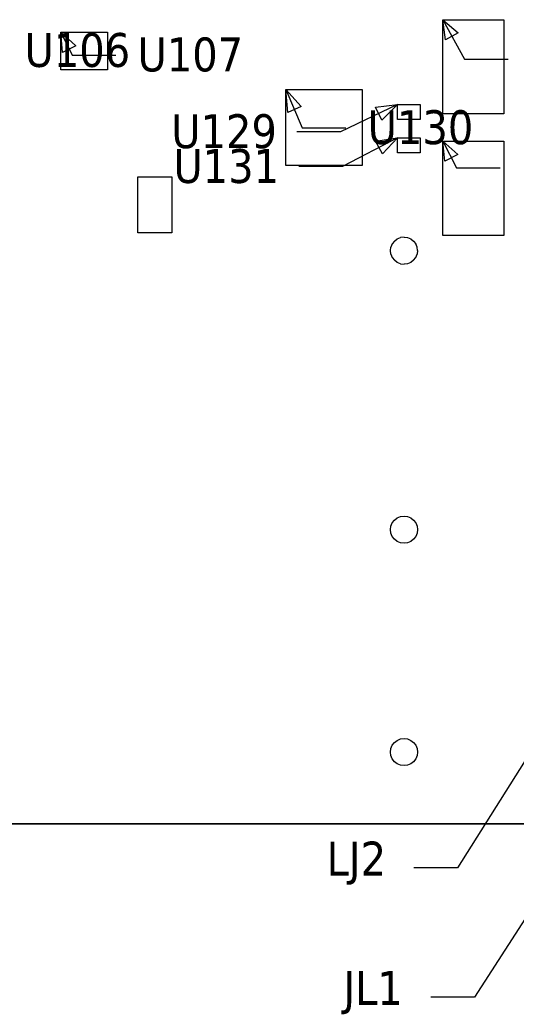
# Model space of a CAD drawing. Extents: x -270 to 272, y -152 to 146.
# Tile 9 of 256: x -63 to 3, y -141 to -11. Entities that reach past the tile are written whole.
import ezdxf

# ---------------------------------------------------------------- set-up
doc = ezdxf.new("R2010")
doc.units = 0
doc.layers.get('0').update_dxf_attribs({"linetype": 'CONTINUOUS'})
doc.styles.add('TAHOMA', font='Tahoma')

msp = doc.modelspace()

# ---------------------------------------------------------------- linework, layer by layer
for p, q in [((-6.39, -23.25), (-6.39, -10.75)), ((-6.39, -10.75), (1.71, -10.75)), ((-6.39, -10.75), (-3.5, -15.99)), ((1.71, -10.75), (1.71, -23.25)), ((-57.04, -12.4), (-50.84, -12.4)), ((-57.04, -17.4), (-57.04, -12.4)), ((-57.04, -12.4), (-55.56, -15.44)), ((-50.84, -12.4), (-50.84, -17.4)), ((-55.56, -15.44), (-49.76, -15.44)), ((-3.5, -15.99), (2.29, -15.99)), ((-50.84, -17.4), (-57.04, -17.4)), ((-27.19, -20), (-17.09, -20)), ((-27.19, -30.1), (-27.19, -20)), ((-27.19, -20), (-25.03, -25.09)), ((-17.09, -20), (-17.09, -30.1)), ((-12.39, -22), (-19.95, -25.62)), ((-12.39, -22), (-9.39, -22)), ((-12.39, -24), (-12.39, -22)), ((-9.39, -22), (-9.39, -24)), ((1.71, -23.25), (-6.39, -23.25)), ((-9.39, -24), (-12.39, -24)), ((-19.95, -25.62), (-25.74, -25.62)), ((-25.03, -25.09), (-19.24, -25.09)), ((-12.39, -26.4), (-19.67, -30.24)), ((-12.39, -26.4), (-9.39, -26.4)), ((-12.39, -28.4), (-12.39, -26.4)), ((-9.39, -26.4), (-9.39, -28.4)), ((-6.39, -39.35), (-6.39, -26.85)), ((-6.39, -26.85), (1.71, -26.85)), ((-6.39, -26.85), (-4.55, -30.39)), ((1.71, -26.85), (1.71, -39.35)), ((-9.39, -28.4), (-12.39, -28.4)), ((-17.09, -30.1), (-27.19, -30.1)), ((-19.67, -30.24), (-25.46, -30.24)), ((-4.55, -30.39), (1.24, -30.39)), ((-46.82, -31.6), (-42.32, -31.6)), ((-46.82, -39), (-46.82, -31.6)), ((-42.32, -31.6), (-42.32, -39)), ((-42.32, -39), (-46.82, -39)), ((-13.08, -40.47), (-13.26, -40.91)), ((-12.79, -40.1), (-13.08, -40.47)), ((-12.79, -40.1), (-12.42, -39.82)), ((-12.42, -39.82), (-11.98, -39.64)), ((-11.52, -39.57), (-11.98, -39.64)), ((-11.52, -39.57), (-11.05, -39.64)), ((-11.05, -39.64), (-10.62, -39.82)), ((-10.62, -39.82), (-10.25, -40.1)), ((-10.25, -40.1), (-9.96, -40.47)), ((-9.78, -40.91), (-9.96, -40.47)), ((1.71, -39.35), (-6.39, -39.35)), ((-13.32, -41.37), (-13.26, -40.91)), ((-13.26, -41.84), (-13.32, -41.37)), ((-9.72, -41.37), (-9.78, -40.91)), ((-9.72, -41.37), (-9.78, -41.84)), ((-13.26, -41.84), (-13.08, -42.27)), ((-13.08, -42.27), (-12.79, -42.65)), ((-12.42, -42.93), (-12.79, -42.65)), ((-11.98, -43.11), (-12.42, -42.93)), ((-10.62, -42.93), (-11.05, -43.11)), ((-10.25, -42.65), (-10.62, -42.93)), ((-10.25, -42.65), (-9.96, -42.27)), ((-9.96, -42.27), (-9.78, -41.84)), ((-11.98, -43.11), (-11.52, -43.17)), ((-11.05, -43.11), (-11.52, -43.17)), ((-12.79, -77.1), (-12.42, -76.82)), ((-12.42, -76.82), (-11.98, -76.64)), ((-11.98, -76.64), (-11.52, -76.57)), ((-11.52, -76.57), (-11.05, -76.64)), ((-11.05, -76.64), (-10.62, -76.82)), ((-10.62, -76.82), (-10.25, -77.1)), ((-13.32, -78.37), (-13.26, -77.91)), ((-13.26, -77.91), (-13.08, -77.47)), ((-13.08, -77.47), (-12.79, -77.1)), ((-10.25, -77.1), (-9.96, -77.47)), ((-9.96, -77.47), (-9.78, -77.91)), ((-9.78, -77.91), (-9.72, -78.37)), ((-13.26, -78.84), (-13.32, -78.37)), ((-13.08, -79.27), (-13.26, -78.84)), ((-12.79, -79.65), (-13.08, -79.27)), ((-12.42, -79.93), (-12.79, -79.65)), ((-10.25, -79.65), (-10.62, -79.93)), ((-9.96, -79.27), (-10.25, -79.65)), ((-9.78, -78.84), (-9.96, -79.27)), ((-9.72, -78.37), (-9.78, -78.84)), ((-11.98, -80.11), (-12.42, -79.93)), ((-11.52, -80.17), (-11.98, -80.11)), ((-11.05, -80.11), (-11.52, -80.17)), ((-10.62, -79.93), (-11.05, -80.11)), ((22.72, -80.1), (-4.42, -123.23)), ((23.51, -100.53), (-2.19, -140.4)), ((-13.26, -107.41), (-13.08, -106.97)), ((-13.08, -106.97), (-12.79, -106.6)), ((-12.79, -106.6), (-12.42, -106.32)), ((-12.42, -106.32), (-11.98, -106.14)), ((-11.98, -106.14), (-11.52, -106.07)), ((-11.52, -106.07), (-11.05, -106.14)), ((-11.05, -106.14), (-10.62, -106.32)), ((-10.62, -106.32), (-10.25, -106.6)), ((-10.25, -106.6), (-9.96, -106.97)), ((-9.96, -106.97), (-9.78, -107.41)), ((-13.32, -107.87), (-13.26, -107.41)), ((-13.26, -108.34), (-13.32, -107.87)), ((-13.08, -108.77), (-13.26, -108.34)), ((-9.78, -108.34), (-9.96, -108.77)), ((-9.78, -107.41), (-9.72, -107.87)), ((-9.72, -107.87), (-9.78, -108.34)), ((-12.79, -109.15), (-13.08, -108.77)), ((-12.42, -109.43), (-12.79, -109.15)), ((-11.98, -109.61), (-12.42, -109.43)), ((-11.52, -109.67), (-11.98, -109.61)), ((-11.05, -109.61), (-11.52, -109.67)), ((-10.62, -109.43), (-11.05, -109.61)), ((-10.25, -109.15), (-10.62, -109.43)), ((-9.96, -108.77), (-10.25, -109.15)), ((-185.12, -117.37), (122.88, -117.37)), ((-4.42, -123.23), (-10.21, -123.23)), ((-2.19, -140.4), (-7.98, -140.4))]:
    msp.add_line(p, q)
at = {"color": 250}
msp.add_line((121.43, -117.37), (-257.06, -117.37), dxfattribs=at)

# ---------------------------------------------------------------- texts
at = {"char_height": 4.498, "attachment_point": 7, "style": 'TAHOMA'}
for s, insert in [('U106', (-61.86, -17.1)), ('U107', (-46.87, -17.69)), ('U129', (-42.39, -27.87)), ('U130', (-16.34, -27.34)), ('U131', (-42.11, -32.49)), ('LJ2', (-21.79, -125.48)), ('JL1', (-19.57, -142.65))]:
    msp.add_mtext(s, dxfattribs=dict(at, insert=insert))

# ---------------------------------------------------------------- meshes
mesh = msp.add_polyface()
corners = [(-4.34, -12.48), (-6.03, -13.41), (-6.39, -10.75)]
mesh.append_faces([[corners[k] for k in face] for face in [(0, 1, 2)]])
mesh = msp.add_polyface()
corners = [(-55.07, -14.23), (-56.81, -15.08), (-57.04, -12.4)]
mesh.append_faces([[corners[k] for k in face] for face in [(0, 1, 2)]])
mesh = msp.add_polyface()
corners = [(-25.18, -22.28), (-26.95, -23.04), (-27.19, -20)]
mesh.append_faces([[corners[k] for k in face] for face in [(0, 1, 2)]])
mesh = msp.add_polyface()
corners = [(-12.39, -22), (-14.47, -24.07), (-15.31, -22.33)]
mesh.append_faces([[corners[k] for k in face] for face in [(0, 1, 2)]])
mesh = msp.add_polyface()
corners = [(-12.39, -26.4), (-14.39, -28.54), (-15.29, -26.84)]
mesh.append_faces([[corners[k] for k in face] for face in [(0, 1, 2)]])
mesh = msp.add_polyface()
corners = [(-4.38, -28.63), (-6.1, -29.52), (-6.39, -26.85)]
mesh.append_faces([[corners[k] for k in face] for face in [(0, 1, 2)]])

doc.saveas('drawing.dxf')
